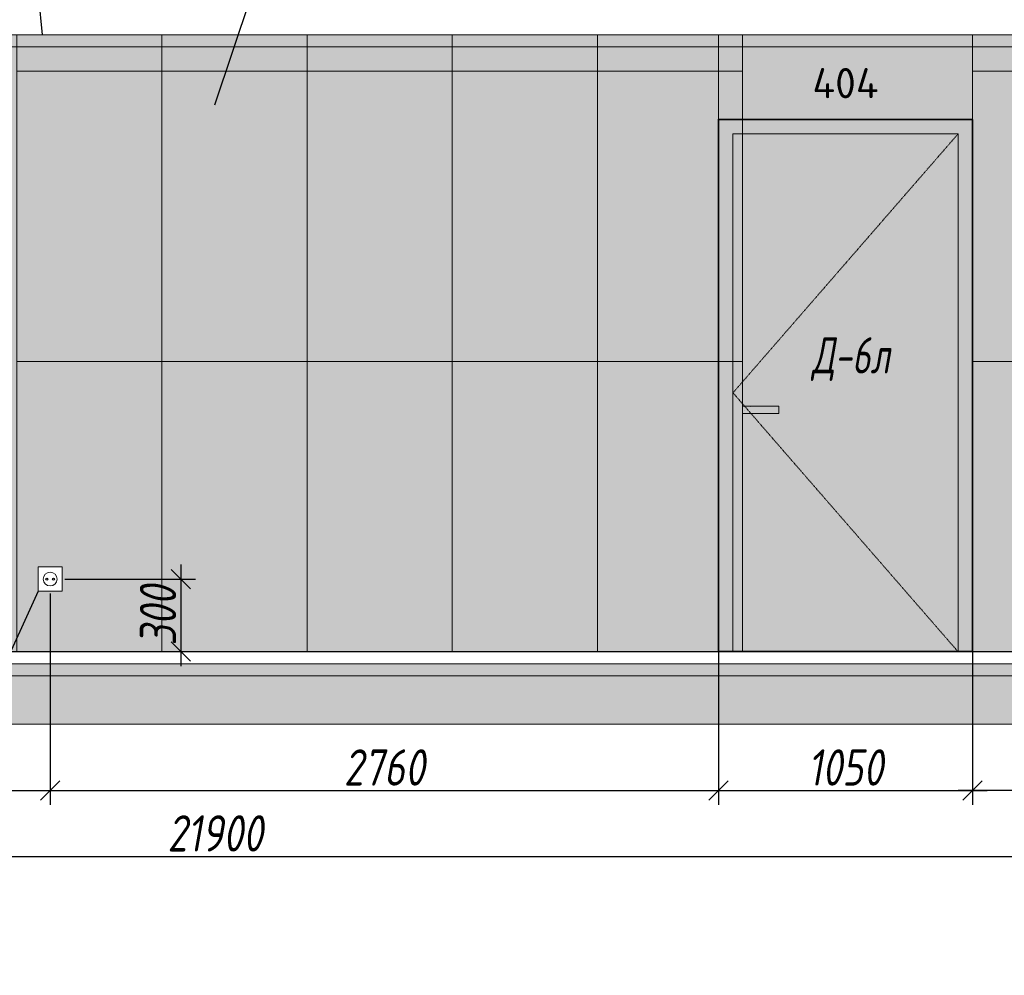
# Model space of a CAD drawing. Header units: millimetres. Extents: x -531352 to 178656, y -69521 to 326874.
# Tile 26 of 256: x -417614 to -413544, y 287929 to 291879. Entities that reach past the tile are written whole.
import ezdxf
from ezdxf import colors
from ezdxf.entities.mleader import LeaderData, LeaderLine
from ezdxf.math import Vec2, Vec3

# ---------------------------------------------------------------- set-up
doc = ezdxf.new("R2010")
doc.units = ezdxf.units.MM
doc.linetypes.add('( Hidden )', pattern=[0.375, 0.25, -0.125])
doc.linetypes.add('DASHDOT', pattern=[25.4, 12.7, -6.35, 0, -6.35])
doc.layers.get('Defpoints').update_dxf_attribs({"color": 31})
for name, color, linetype, lineweight in [('A-DETL-GENF', 7, 'Continuous', 5), ('dim_razv', 93, 'DASHDOT', 9), ('meb', 26, 'Continuous', 15), ('Двери', 7, 'Continuous', 5), ('Отделка стен', 253, 'Continuous', 0)]:
    doc.layers.add(name, color=color, linetype=linetype, lineweight=lineweight)
doc.styles.add('fl_iso paper', font='isocpeur.ttf', dxfattribs={"width": 0.8, "oblique": 10})
doc.styles.add('GODT type AU', font='isocpeur.ttf')
doc.styles.add('In tre', font='isocpeur.ttf', dxfattribs={"width": 0.8, "oblique": 10})
doc.dimstyles.new('In tre 1_50', dxfattribs={"dimtxt": 150, "dimasz": 80, "dimexe": 60, "dimexo": 10, "dimgap": 20, "dimtad": 1, "dimdec": 0, "dimrnd": 5, "dimzin": 0, "dimdsep": 46, "dimtxsty": 'fl_iso paper', "dimblk": 'OBLIQUE', "dimcen": 0, "dimdle": 60, "dimadec": 0, "dimazin": 0, "dimtfac": 1, "dimtdec": 0, "dimtofl": 0, "dimtmove": 1, "dimatfit": 1, "dimfxl": 40, "dimtolj": 1, "dimtzin": 0, "dimarcsym": 1})

# ---------------------------------------------------------------- blocks, each defined once
blk = doc.blocks.new('*U12484')
at = {"layer": 'A-DETL-GENF'}
h = blk.add_hatch(dxfattribs=at)
h.set_pattern_fill('ANSI35', color=256, scale=10, style=0)
h.set_pattern_definition([(45, (56440.58, 5e-10), (-44.90128, 44.90128), []), (45, (56485.48, 5e-10), (-44.90128, 44.90128), [79.375, -15.875, 0, -15.875])])
h.paths.add_polyline_path([(0, -100), (56861, -100), (56861, -50), (0, -50)])
h = blk.add_hatch(dxfattribs=at)
h.set_pattern_fill('ANSI35', color=256, scale=20, style=0)
h.set_pattern_definition([(45, (56440.58, 5e-10), (-89.80256, 89.80256), []), (45, (56530.38, 5e-10), (-89.80256, 89.80256), [158.75, -31.75, 0, -31.75])])
h.paths.add_polyline_path([(0, -300), (56861, -300), (56861, -100), (0, -100)])
at = {"lineweight": 13}
blk.add_lwpolyline([(0, -50), (56861, -50), (56861, 0), (0, 0)], close=True, dxfattribs=at)
at = {"lineweight": 30}
blk.add_lwpolyline([(0, 0), (56861, 0)], dxfattribs=at)
at = {"layer": 'A-DETL-GENF'}
for points in [[(0, -100), (56861, -100), (56861, -50), (0, -50)], [(0, -300), (56861, -300), (56861, -100), (0, -100)]]:
    blk.add_lwpolyline(points, close=True, dxfattribs=at)
blk = doc.blocks.new('*U12492')
at = {"layer": 'dim_razv', "true_color": 0xffffff, "transparency": 33554559}
h = blk.add_hatch(color=7, dxfattribs=at)
h.dxf.hatch_style = 1
h.paths.add_polyline_path([(0, 0), (55999.9, 0), (55999.9, 50), (0, 50)])
at = {"lineweight": 20, "transparency": 33554559}
blk.add_lwpolyline([(0, 0), (55999.9, 0), (55999.9, 50), (0, 50)], close=True, dxfattribs=at)
blk = doc.blocks.new('_Oblique')
at = {"color": 0, "linetype": 'ByBlock', "lineweight": -2}
blk.add_line((-0.5, -0.5), (0.5, 0.5), dxfattribs=at)
blk = doc.blocks.new('*D12308')
at = {"layer": 'Defpoints', "color": 0, "linetype": 'ByBlock', "transparency": 16777216}
for p in [(-417437.5, 289567), (-417437.5, 289267), (-416947, 289267)]:
    blk.add_point(p, dxfattribs=at)
at = {"layer": 'dim_razv', "color": 0, "linetype": 'ByBlock', "lineweight": -2, "transparency": 16777216}
for p, q in [((-416947, 289627), (-416947, 289207)), ((-417427.5, 289567), (-416887, 289567)), ((-417427.5, 289267), (-416887, 289267))]:
    blk.add_line(p, q, dxfattribs=at)
at = {"layer": 'dim_razv', "color": 0, "linetype": 'ByBlock', "lineweight": -2, "transparency": 16777216, "xscale": 80, "yscale": 80, "zscale": 80}
for p, rotation in [((-416947, 289567), 90), ((-416947, 289267), 270)]:
    blk.add_blockref('_Oblique', p, dxfattribs=dict(at, rotation=rotation))
at = {"layer": 'dim_razv', "color": 0, "linetype": 'ByBlock', "transparency": 16777216, "insert": (-417042, 289417), "char_height": 150, "attachment_point": 5, "rotation": 90, "style": 'fl_iso paper'}
blk.add_mtext('\\A1;300', dxfattribs=at)
blk = doc.blocks.new('розетка разв')
at = {"lineweight": 13}
blk.add_lwpolyline([(-50, 0), (-50, 100), (50, 100), (50, 0)], close=True, dxfattribs=at)
blk.add_circle((0, 50), 28.4, dxfattribs=at)
for centre in [(-13.5, 50), (13.5, 50)]:
    blk.add_circle(centre, 3.95)
blk = doc.blocks.new('*D12430')
at = {"layer": 'Defpoints', "color": 0, "linetype": 'ByBlock', "transparency": 16777216}
for p in [(-427755.6, 289291.9), (-405855.7, 288967), (-405855.7, 288420.8)]:
    blk.add_point(p, dxfattribs=at)
at = {"layer": 'dim_razv', "color": 0, "linetype": 'ByBlock', "lineweight": -2, "transparency": 16777216}
for p, q in [((-427755.6, 289281.9), (-427755.6, 288360.8)), ((-405855.7, 288957), (-405855.7, 288360.8)), ((-427815.6, 288420.8), (-405795.7, 288420.8))]:
    blk.add_line(p, q, dxfattribs=at)
at = {"layer": 'dim_razv', "color": 0, "linetype": 'ByBlock', "lineweight": -2, "transparency": 16777216, "xscale": 80, "yscale": 80, "zscale": 80, "rotation": 180}
blk.add_blockref('_Oblique', (-427755.6, 288420.8), dxfattribs=at)
at = {"layer": 'dim_razv', "color": 0, "linetype": 'ByBlock', "lineweight": -2, "transparency": 16777216, "xscale": 80, "yscale": 80, "zscale": 80}
blk.add_blockref('_Oblique', (-405855.7, 288420.8), dxfattribs=at)
at = {"layer": 'dim_razv', "color": 0, "linetype": 'ByBlock', "transparency": 16777216, "insert": (-416805.6, 288515.8), "char_height": 150, "attachment_point": 5, "style": 'fl_iso paper'}
blk.add_mtext('\\A1;21900', dxfattribs=at)
blk = doc.blocks.new('*D12431')
at = {"layer": 'Defpoints', "color": 0, "linetype": 'ByBlock', "transparency": 16777216}
for p in [(-417487.5, 289517), (-419425.7, 289321.8), (-417487.5, 288693.3)]:
    blk.add_point(p, dxfattribs=at)
at = {"layer": 'dim_razv', "color": 0, "linetype": 'ByBlock', "lineweight": -2, "transparency": 16777216}
for p, q in [((-417487.5, 289507), (-417487.5, 288633.3)), ((-419425.7, 289311.8), (-419425.7, 288633.3)), ((-419485.7, 288693.3), (-417427.5, 288693.3))]:
    blk.add_line(p, q, dxfattribs=at)
at = {"layer": 'dim_razv', "color": 0, "linetype": 'ByBlock', "lineweight": -2, "transparency": 16777216, "xscale": 80, "yscale": 80, "zscale": 80, "rotation": 180}
blk.add_blockref('_Oblique', (-419425.7, 288693.3), dxfattribs=at)
at = {"layer": 'dim_razv', "color": 0, "linetype": 'ByBlock', "lineweight": -2, "transparency": 16777216, "xscale": 80, "yscale": 80, "zscale": 80}
blk.add_blockref('_Oblique', (-417487.5, 288693.3), dxfattribs=at)
at = {"layer": 'dim_razv', "color": 0, "linetype": 'ByBlock', "transparency": 16777216, "insert": (-418456.6, 288788.3), "char_height": 150, "attachment_point": 5, "style": 'fl_iso paper'}
blk.add_mtext('\\A1;1940', dxfattribs=at)
blk = doc.blocks.new('*D12298')
at = {"layer": 'Defpoints', "color": 0, "linetype": 'ByBlock', "transparency": 16777216}
for p in [(-414725.7, 289450.9), (-413675.7, 289450.9), (-413675.7, 288693.3)]:
    blk.add_point(p, dxfattribs=at)
at = {"layer": 'dim_razv', "color": 0, "linetype": 'ByBlock', "lineweight": -2, "transparency": 16777216}
for p, q in [((-414725.7, 289440.9), (-414725.7, 288633.3)), ((-413675.7, 289440.9), (-413675.7, 288633.3)), ((-414785.7, 288693.3), (-413615.7, 288693.3))]:
    blk.add_line(p, q, dxfattribs=at)
at = {"layer": 'dim_razv', "color": 0, "linetype": 'ByBlock', "lineweight": -2, "transparency": 16777216, "xscale": 80, "yscale": 80, "zscale": 80, "rotation": 180}
blk.add_blockref('_Oblique', (-414725.7, 288693.3), dxfattribs=at)
at = {"layer": 'dim_razv', "color": 0, "linetype": 'ByBlock', "lineweight": -2, "transparency": 16777216, "xscale": 80, "yscale": 80, "zscale": 80}
blk.add_blockref('_Oblique', (-413675.7, 288693.3), dxfattribs=at)
at = {"layer": 'dim_razv', "color": 0, "linetype": 'ByBlock', "transparency": 16777216, "insert": (-414200.7, 288788.3), "char_height": 150, "attachment_point": 5, "style": 'fl_iso paper'}
blk.add_mtext('\\A1;1050', dxfattribs=at)
blk = doc.blocks.new('*D12423')
at = {"layer": 'Defpoints', "color": 0, "linetype": 'ByBlock', "transparency": 16777216}
for p in [(-413675.7, 289517), (-412525.7, 289394.5), (-413675.7, 288693.3)]:
    blk.add_point(p, dxfattribs=at)
at = {"layer": 'dim_razv', "color": 0, "linetype": 'ByBlock', "lineweight": -2, "transparency": 16777216}
for p, q in [((-413675.7, 289507), (-413675.7, 288633.3)), ((-412525.7, 289384.5), (-412525.7, 288633.3)), ((-412465.7, 288693.3), (-413735.7, 288693.3))]:
    blk.add_line(p, q, dxfattribs=at)
at = {"layer": 'dim_razv', "color": 0, "linetype": 'ByBlock', "lineweight": -2, "transparency": 16777216, "xscale": 80, "yscale": 80, "zscale": 80, "rotation": 180}
blk.add_blockref('_Oblique', (-413675.7, 288693.3), dxfattribs=at)
at = {"layer": 'dim_razv', "color": 0, "linetype": 'ByBlock', "lineweight": -2, "transparency": 16777216, "xscale": 80, "yscale": 80, "zscale": 80}
blk.add_blockref('_Oblique', (-412525.7, 288693.3), dxfattribs=at)
at = {"layer": 'dim_razv', "color": 0, "linetype": 'ByBlock', "transparency": 16777216, "insert": (-413100.7, 288788.3), "char_height": 150, "attachment_point": 5, "style": 'fl_iso paper'}
blk.add_mtext('\\A1;1150', dxfattribs=at)
blk = doc.blocks.new('*D12494')
at = {"layer": 'Defpoints', "color": 0, "linetype": 'ByBlock', "transparency": 16777216}
for p in [(-414725.7, 289517), (-417487.5, 289321.8), (-414725.7, 288693.3)]:
    blk.add_point(p, dxfattribs=at)
at = {"layer": 'dim_razv', "color": 0, "linetype": 'ByBlock', "lineweight": -2, "transparency": 16777216}
for p, q in [((-414725.7, 289507), (-414725.7, 288633.3)), ((-417487.5, 289311.8), (-417487.5, 288633.3)), ((-417547.5, 288693.3), (-414665.7, 288693.3))]:
    blk.add_line(p, q, dxfattribs=at)
at = {"layer": 'dim_razv', "color": 0, "linetype": 'ByBlock', "lineweight": -2, "transparency": 16777216, "xscale": 80, "yscale": 80, "zscale": 80, "rotation": 180}
blk.add_blockref('_Oblique', (-417487.5, 288693.3), dxfattribs=at)
at = {"layer": 'dim_razv', "color": 0, "linetype": 'ByBlock', "lineweight": -2, "transparency": 16777216, "xscale": 80, "yscale": 80, "zscale": 80}
blk.add_blockref('_Oblique', (-414725.7, 288693.3), dxfattribs=at)
at = {"layer": 'dim_razv', "color": 0, "linetype": 'ByBlock', "transparency": 16777216, "insert": (-416106.6, 288788.3), "char_height": 150, "attachment_point": 5, "style": 'fl_iso paper'}
blk.add_mtext('\\A1;2760', dxfattribs=at)

msp = doc.modelspace()

# ---------------------------------------------------------------- hatches: boundary and pattern name
at = {"layer": 'dim_razv', "true_color": 0xeceae4, "transparency": 33554687}
h = msp.add_hatch(dxfattribs=at)
h.set_pattern_fill('AR-SAND', color=254, scale=3, angle=315)
h.set_pattern_definition([(352.5, (122232.77, 333867.67), (100.426047, 107.214405), [0, -115.824, 0, -129.54, 0, -123.825]), (322.5, (122232.77, 333867.67), (247.419855, 56.70328), [0, -62.484, 0, -104.394, 0, -40.005]), (282.5, (122166.5, 333933.95), (168.099694, -167.489948), [0, -38.1, 0, -137.16, 0, -179.07]), (272.5, (122166.5, 333933.95), (209.265234, -114.68433), [0, -19.05, 0, -89.916, 0, -102.87])])
h.paths.add_polyline_path([(-452875.6, 289267), (-396855.5, 289267), (-396855.5, 291817), (-452875.6, 291817)])
h.paths.add_polyline_path([(-450945.6, 291467), (-449495.6, 291467), (-449495.6, 289267), (-450945.6, 289267)])
h.paths.add_polyline_path([(-447545.6, 291467), (-448245.6, 291467), (-448245.6, 289417), (-447545.6, 289417)], flags=16)
h.paths.add_polyline_path([(-447445.6, 291467), (-446445.6, 291467), (-446445.6, 289417), (-447445.6, 289417)], flags=16)
h.paths.add_polyline_path([(-446245.6, 291467), (-445095.6, 291467), (-445095.6, 289417), (-446245.6, 289417)], flags=16)
h.paths.add_polyline_path([(-444510.7, 291767), (-442810.7, 291767), (-442810.7, 289267), (-444510.7, 289267)], flags=16)
h.paths.add_polyline_path([(-442225.6, 289267), (-442225.6, 291447), (-440265.6, 291447), (-440265.6, 289267)], flags=17)
h.paths.add_polyline_path([(-439495.6, 291467), (-439845.6, 291467), (-439845.6, 289417), (-439495.6, 289417)], flags=16)
h.paths.add_polyline_path([(-439295.6, 291467), (-437695.6, 291467), (-437695.6, 289417), (-439295.6, 289417)], flags=16)
h.paths.add_polyline_path([(-437394, 291467), (-435944, 291467), (-435944, 289267), (-437394, 289267)])
h.paths.add_polyline_path([(-433695.6, 291467), (-431695.6, 291467), (-431695.6, 289417), (-433695.6, 289417)], flags=16)
h.paths.add_polyline_path([(-424620.7, 290670.9), (-423870.7, 290670.9), (-423870.7, 289320.9), (-424620.7, 289320.9)], flags=16)
h.paths.add_polyline_path([(-409850.7, 290670.9), (-409100.7, 290670.9), (-409100.7, 289320.9), (-409850.7, 289320.9)], flags=16)
h.paths.add_polyline_path([(-417537.5, 289517), (-417537.5, 289617), (-417437.5, 289617), (-417437.5, 289517)], flags=16)
edge = h.paths.add_edge_path(flags=0)
edge.add_arc((-417487.5, 289567), 28.4, 0, 360)
edge = h.paths.add_edge_path(flags=0)
edge.add_arc((-417501, 289567), 3.95, 0, 360)
edge = h.paths.add_edge_path(flags=0)
edge.add_arc((-417473.9, 289567), 3.95, 0, 360)
at = {"layer": 'dim_razv', "true_color": 0xcccccc}
h = msp.add_hatch(dxfattribs=at)
h.set_pattern_fill('AR-SAND', color=254, scale=3, angle=315)
h.set_pattern_definition([(352.5, (-535352.77, 278128.38), (100.42605, 107.2144), [0, -115.824, 0, -129.54, 0, -123.825]), (322.5, (-535352.77, 278128.38), (247.41986, 56.70328), [0, -62.484, 0, -104.394, 0, -40.005]), (282.5, (-535419.05, 278194.65), (168.0997, -167.48995), [0, -38.1, 0, -137.16, 0, -179.07]), (272.5, (-535419.05, 278194.65), (209.26523, -114.68433), [0, -19.05, 0, -89.916, 0, -102.87])])
h.paths.add_polyline_path([(-414475.7, 290282), (-414625.7, 290282), (-414625.7, 290252), (-414475.7, 290252)])
at = {"layer": 'meb', "lineweight": 9, "true_color": 0x000000, "transparency": 33554687}
h = msp.add_hatch(dxfattribs=at)
h.set_pattern_fill('WOOD6', color=18, scale=500, angle=70, pattern_type=2)
h.set_pattern_definition([(65.6014, (-568253.816, 294437.755), (171.008879, 469.846507), [32.596, -6486.6055]), (74.3987, (-568216.23, 294424.075), (1582.275289, 5809.165425), [32.596, -6486.6065]), (66.9874, (-568428.09, 294485.224), (171.0084906, 469.846981), [47.5655, -9465.5815]), (73.0127, (-568456.282, 294495.484), (2608.34782, 8628.2388574), [47.5655, -9465.5825]), (65.4262, (-568308.712, 294425.81), (2692.964117, 5936.9969055), [62.6995, -12477.2345]), (74.5739, (-568181.853, 294379.638), (1582.2764426, 5809.1649888), [62.6995, -12477.2365]), (68.1525, (-568396.065, 294441.642), (171.0092826, 469.8465317), [77.5405, -15430.521]), (71.8476, (-568508.823, 294482.685), (4660.4585783, 14266.3986336), [77.5405, -15430.522]), (63.4182, (-568356.551, 294440.562), (2008.926161, 4057.6106541), [65.4315, -13020.817]), (74.5739, (-568130.17, 294360.827), (1582.2764426, 5809.1649888), [62.6995, -12477.2365]), (71.8476, (-568548.76, 294497.22), (4660.4585783, 14266.3986336), [77.5405, -15430.522]), (70, (-568243.46, 294064.2), (-469.8463, 171.01), [70, -430]), (70, (-568295.14, 294083), (-469.8463, 171.01), [70, -430]), (70, (-568412.6, 294125.75), (-469.8463, 171.01), [70, -430]), (69.209, (-568486.3715, 294152.597), (12954.03862925, 34127.60422081), [72.507, -72434.4025]), (69.5225, (-568523.802, 294166.2205), (171.01042241, 469.84603378), [100.0035, -59902.08]), (82.609, (-568564.717, 294181.1124), (4409.75308902, 34044.93653618), [48.674, -38890.441]), (61.4686, (-568548.86, 294175.34), (1666.9538994, 3117.900554), [50.5595, -10061.3315]), (70.4775, (-568588.014, 294189.5917), (19880.30710864, 56082.73736222), [100.0035, -59902.08]), (70.7899, (-568625.4456, 294203.216), (11839.88184324, 34001.03541368), [72.507, -36430.962]), (70.7899, (-568665.3825, 294217.7516), (11839.88184324, 34001.03541368), [72.507, -36430.962]), (76.0724, (-568388.663, 294191.527), (3378.7563056, 13668.722228), [118.163, -23514.439]), (63.9277, (-568271.202, 294148.774), (4188.85944166, 8585.06869065), [118.163, -23514.4345]), (76.0724, (-568460.634, 294220.382), (3378.7563056, 13668.722228), [118.163, -23514.439]), (63.9277, (-568601.588, 294271.675), (4188.85944166, 8585.06869065), [118.163, -23514.4345]), (85.9453, (-568309.41, 294226.53), (43.186263, 1580.547963), [36.4005, -3603.6525]), (80.954, (-568344.451, 294188.737), (385.2068691, 2520.240605), [78.9385, -15708.7115]), (59.0461, (-568306.863, 294175.056), (6795.4575344, 11360.9666392), [78.9385, -15708.706]), (80.954, (-568488.817, 294259.905), (385.2068691, 2520.240605), [78.9385, -15708.7115]), (59.0461, (-568554.595, 294283.846), (6795.4575344, 11360.9666392), [78.9385, -15708.706]), (74.7636, (-568434.37, 294197.52), (1411.268487, 5339.318), [120.416, -5900.381]), (63.9277, (-568219.519, 294129.963), (4188.85944166, 8585.06869065), [118.163, -23514.4345]), (63.9277, (-568641.525, 294286.211), (4188.85944166, 8585.06869065), [118.163, -23514.4345]), (46.8016, (-568537.51, 294272.31), (1794.733447, 2007.214747), [38.079, -3769.802]), (63.9911, (-568558.456, 294229.382), (2179.9383233, 4527.455938), [47.7625, -9504.722]), (73.3664, (-568368.107, 294109.552), (2266.322845, 7688.5481597), [82.6425, -8432.05]), (66.6337, (-568339.64, 294099.19), (171.00869, 469.8466143), [82.6425, -8432.049]), (71.5911, (-568453.325, 294140.569), (5515.5177835, 16615.6266733), [60.023, -17946.92]), (70, (-568360.2, 294306.2), (-469.8463, 171.01), [62.5, -437.5]), (70, (-568219.27, 294254.9), (-469.8463, 171.01), [62.5, -437.5]), (51.5652, (-568276.91, 294345.06), (171.00867, 469.84671), [31.623, -1549.5145]), (63.2903, (-568296.145, 294306.838), (2008.926495, 4057.6104033), [42.793, -8515.826]), (76.3401, (-568306.84, 294262.84), (898.24016, 3929.77849), [45.277, -4482.415]), (80.6196, (-568262.4, 294297.216), (385.2061187, 2520.240567), [40.697, -8098.712]), (92.6198, (-568255.768, 294337.37), (-212.463999, 3801.952825), [32.5, -6467.497]), (70, (-568332.04, 294266.7), (-469.8463, 171.01), [95, -405]), (70, (-568266.26, 294242.75), (-469.8463, 171.01), [95, -405]), (73.3664, (-568476.405, 294337.86), (2266.322845, 7688.5481597), [85.147, -8429.5455]), (66.6337, (-568513.993, 294351.542), (171.00869, 469.8466143), [85.147, -8429.545]), (70, (-568167.6, 294236.1), (-469.8463, 171.01), [62.5, -437.5]), (51.5652, (-568309.41, 294226.53), (171.00867, 469.84671), [55.34, -1525.7975]), (65.2365, (-568275.01, 294269.88), (171.009178, 469.846743), [30.104, -5990.692]), (77.4314, (-568524.711, 294219.76), (1625.459454, 7389.714305), [57.987, -11539.4265]), (88.4349, (-568512.1, 294276.36), (-127.82536, 1110.70212), [23.717, -1557.4215]), (63.66, (-568338.846, 294364.946), (171.008346, 469.847107), [67.9155, -4459.7755]), (76.3401, (-568197.89, 294313.643), (898.24016, 3929.77849), [67.9155, -4459.7765]), (71.273, (-568432.193, 294335.071), (7054.6075495, 20844.2438088), [112.528, -22393.0265]), (68.7271, (-568549.662, 294377.822), (171.0088508, 469.8466633), [112.528, -22393.0255]), (61.0275, (-568299.548, 294355.964), (3162.809465, 5765.986942), [48.0885, -9569.6]), (70, (-568402.7, 294313.7), (-469.8463, 171.01), [135, -365]), (76.3401, (-568146.21, 294294.83), (898.24016, 3929.77849), [67.9155, -4459.7765]), (68.7271, (-568589.599, 294392.358), (171.0088508, 469.8466633), [112.528, -22393.0255]), (60.5378, (-568276.254, 294398.034), (171.009083, 469.84671), [45.6205, -2995.7595]), (70, (-568452.03, 294419.45), (-469.8463, 171.01), [70, -430]), (70, (-568480.2, 294429.7), (-469.8463, 171.01), [70, -430]), (79.211, (-568233.77, 294332.023), (556.2152697, 2990.0877084), [93.7085, -18647.955]), (76.4916, (-568507.888, 294631.3366), (14455.54399161, 60185.545455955), [57.862, -83980.958]), (76.4916, (-568467.951, 294616.8007), (14455.54399161, 60185.545455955), [57.862, -83980.958]), (80.0418, (-568431.0532, 294579.4174), (8425.60322164, 48013.86418706), [81.2445, -57297.7555]), (62.093, (-568409.496, 294529.004), (6838.6377563, 12941.5171704), [121.152, -18051.623]), (63.5515, (-568341.1347, 294570.6337), (13892.44688303, 27933.073674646), [57.866, -89005.62]), (67.1373, (-568311.242, 294535.81), (171.0122466, 469.845349), [50.0625, -9962.4325]), (71.7899, (-568266.607, 294519.564), (4831.4685046, 14736.2447852), [80.039, -15927.7715]), (70, (-568210.64, 294541.76), (-469.8463, 171.01), [40, -460]), (70, (-568182.45, 294531.5), (-469.8463, 171.01), [40, -460]), (68.2101, (-568153.844, 294478.521), (171.0098556, 469.8463527), [80.039, -15927.7715]), (68.2101, (-568102.161, 294459.71), (171.0098556, 469.8463527), [80.039, -15927.7715]), (66.4238, (-568282.637, 294482.83), (171.009185, 469.8468474), [40.078, -7975.5305]), (73.5763, (-568165.175, 294440.08), (2095.3090965, 7218.702968), [40.078, -7975.5315]), (66.4238, (-568367.21, 294513.613), (171.009185, 469.8468474), [40.078, -7975.5305]), (73.5763, (-568484.67, 294556.362), (2095.3090965, 7218.702968), [40.078, -7975.5315]), (66.4238, (-568240.35, 294467.44), (171.009185, 469.8468474), [40.078, -7975.5305]), (73.5763, (-568207.462, 294455.47), (2095.3090965, 7218.702968), [40.078, -7975.5315]), (66.4238, (-568327.272, 294499.077), (171.009185, 469.8468474), [40.078, -7975.5305]), (73.5763, (-568113.492, 294421.268), (2095.3090965, 7218.702968), [40.078, -7975.5315]), (73.5763, (-568524.607, 294570.898), (2095.3090965, 7218.702968), [40.078, -7975.5315]), (73.5763, (-568442.385, 294540.975), (2095.3090965, 7218.702968), [40.078, -7975.5315]), (63.66, (-568351.18, 294550.346), (171.008346, 469.847107), [22.6385, -4505.0525]), (76.3401, (-568473.34, 294594.81), (898.24016, 3929.77849), [22.6385, -4505.0535]), (76.3401, (-568513.28, 294609.344), (898.24016, 3929.77849), [22.6385, -4505.0535]), (70.2731, (-568224.3, 294504.17), (-469.8466, 171.0099), [40.0005, -460.005]), (70, (-568196.13, 294493.9), (-469.8463, 171.01), [40, -460]), (51.5652, (-568392.6, 294626.61), (171.00867, 469.84671), [23.717, -1557.4205]), (92.6198, (-568392.593, 294626.61), (-212.463999, 3801.952825), [24.375, -6475.622]), (71.5911, (-568291.792, 294581.939), (5515.5177835, 16615.6266733), [30.012, -17976.931])])
h.paths.add_polyline_path([(-414725.7, 291467), (-413675.7, 291467), (-413675.7, 291817), (-414725.7, 291817)])
h.paths.add_polyline_path([(-413675.7, 291467), (-414725.7, 291467), (-414725.7, 289267), (-413675.7, 289267)])

# ---------------------------------------------------------------- linework, layer by layer
at = {"lineweight": 13}
for points in [[(-414725.7, 291467), (-413675.7, 291467), (-413675.7, 291817), (-414725.7, 291817)], [(-413735.7, 291407), (-414665.7, 291407), (-414665.7, 289267), (-413735.7, 289267)], [(-414475.7, 290282), (-414625.7, 290282), (-414625.7, 290252), (-414475.7, 290252)]]:
    msp.add_lwpolyline(points, close=True, dxfattribs=at)
at = {"lineweight": 35}
msp.add_lwpolyline([(-413675.7, 291467), (-414725.7, 291467), (-414725.7, 289267), (-413675.7, 289267)], close=True, dxfattribs=at)
at = {"linetype": '( Hidden )', "lineweight": 13, "ltscale": 10}
msp.add_lwpolyline([(-413735.7, 291407), (-414665.7, 290337), (-413735.7, 289267)], dxfattribs=at)
at = {"layer": 'Отделка стен', "transparency": 33554687}
for points in [[(-417625.7, 291817), (-417625.7, 291667), (-417025.7, 291667), (-417025.7, 291817)], [(-417025.7, 291817), (-417025.7, 291667), (-416425.7, 291667), (-416425.7, 291817)], [(-416425.7, 291817), (-416425.7, 291667), (-415825.7, 291667), (-415825.7, 291817)], [(-415825.7, 291817), (-415825.7, 291667), (-415225.7, 291667), (-415225.7, 291817)], [(-415225.7, 291817), (-415225.7, 291667), (-414625.7, 291667), (-414625.7, 291817)], [(-413675.7, 291817), (-413675.7, 291667), (-413075.7, 291667), (-413075.7, 291817)], [(-417625.7, 291667), (-417625.7, 290467), (-417025.7, 290467), (-417025.7, 291667)], [(-417025.7, 291667), (-417025.7, 290467), (-416425.7, 290467), (-416425.7, 291667)], [(-416425.7, 291667), (-416425.7, 290467), (-415825.7, 290467), (-415825.7, 291667)], [(-415825.7, 291667), (-415825.7, 290467), (-415225.7, 290467), (-415225.7, 291667)], [(-415225.7, 291667), (-415225.7, 290467), (-414625.7, 290467), (-414625.7, 291667)], [(-413675.7, 291667), (-413675.7, 290467), (-413075.7, 290467), (-413075.7, 291667)], [(-417625.7, 290467), (-417625.7, 289267), (-417025.7, 289267), (-417025.7, 290467)], [(-417025.7, 290467), (-417025.7, 289267), (-416425.7, 289267), (-416425.7, 290467)], [(-416425.7, 290467), (-416425.7, 289267), (-415825.7, 289267), (-415825.7, 290467)], [(-415825.7, 290467), (-415825.7, 289267), (-415225.7, 289267), (-415225.7, 290467)], [(-415225.7, 290467), (-415225.7, 289267), (-414625.7, 289267), (-414625.7, 290467)], [(-413675.7, 290467), (-413675.7, 289267), (-413075.7, 289267), (-413075.7, 290467)]]:
    msp.add_lwpolyline(points, close=True, dxfattribs=at)

# ---------------------------------------------------------------- block references
for name, p in [('*U12492', (-452875.6, 291767)), ('розетка разв', (-417487.5, 289517)), ('*U12484', (-453296.1, 289267))]:
    msp.add_blockref(name, p)

# ---------------------------------------------------------------- texts
at = {"layer": 'dim_razv', "color": 254, "true_color": 0xcccccc, "insert": (-414200.7, 291617), "char_height": 125, "attachment_point": 5, "style": 'GODT type AU'}
msp.add_mtext_dynamic_manual_height_columns('404', width=166.384, gutter_width=12.5, heights=[0], dxfattribs=at)
at = {"layer": 'Двери', "lineweight": 0, "insert": (-414178.8, 290476.4), "char_height": 150, "attachment_point": 5, "style": 'fl_iso paper'}
msp.add_mtext_dynamic_manual_height_columns('{\\W0.7;Д-6л}', width=190.261, gutter_width=1350, heights=[0], dxfattribs=at)

# ---------------------------------------------------------------- dimensions: what is measured, and where the dimension line sits
at = {"layer": 'dim_razv', "color": 18, "linetype": 'ByBlock', "true_color": 0x000000}
dim = msp.add_linear_dim(base=(-416947, 289267), p1=(-417437.5, 289567), p2=(-417437.5, 289267), angle=90, dimstyle='In tre 1_50', dxfattribs=at)
dim.commit()
dim.dimension.update_dxf_attribs({"geometry": '*D12308', "text_midpoint": (-417042, 289417)})
for base, p1, p2, picture, middle in [((-417487.5, 288693.3), (-419425.7, 289321.8), (-417487.5, 289517), '*D12431', (-418456.6, 288788.3)), ((-414725.7, 288693.3), (-417487.5, 289321.8), (-414725.7, 289517), '*D12494', (-416106.6, 288788.3)), ((-413675.7, 288693.3), (-412525.7, 289394.5), (-413675.7, 289517), '*D12423', (-413100.7, 288788.3)), ((-413675.7, 288693.3), (-414725.7, 289450.9), (-413675.7, 289450.9), '*D12298', (-414200.7, 288788.3)), ((-405855.7, 288420.8), (-427755.6, 289291.9), (-405855.7, 288967), '*D12430', (-416805.6, 288515.8))]:
    dim = msp.add_linear_dim(base=base, p1=p1, p2=p2, dimstyle='In tre 1_50', dxfattribs=at)
    dim.commit()
    dim.dimension.update_dxf_attribs({"geometry": picture, "text_midpoint": middle})

# ---------------------------------------------------------------- leaders
at = {"layer": 'dim_razv', "color": 0, "linetype": 'ByBlock'}
ml = msp.add_multileader_mtext('Standard', dxfattribs=at)
ml.set_content('Цифры номера квартиры (аппартаментов), цвет металлический светлый, \\Pвысота номера - 130*мм', style='In tre')
ml.set_leader_properties()
ml.build(insert=Vec2(0, 0))
ml.multileader.update_dxf_attribs({"text_left_attachment_type": 6, "text_right_attachment_type": 6, "dogleg_length": 1, "arrow_head_size": 0, "scale": 50})
ctx = ml.context
ctx.base_point, ctx.scale, ctx.char_height, ctx.arrow_head_size, ctx.landing_gap_size, ctx.plane_origin = Vec3(-433720.8, 293947.7), 50, 150, 0, 4.5, Vec3(-425220.7, 291840.7)
ctx.left_attachment, ctx.right_attachment = 6, 6
notes = []
notes.append((ctx, [(0, (1, 1, 0), (-430299.4, 293947.7), (-1, 0), 50, [(1, [(-430004.1, 291672.3)], 0, [])])]))
ctx.mtext.insert, ctx.mtext.width, ctx.mtext.defined_height, ctx.mtext.flow_direction = Vec3(-433716.3, 294142.7), 3469.079, 696.6, 5
ml = msp.add_multileader_mtext('Standard', dxfattribs=at)
ml.set_content('Отделка дверного полотна и стены над дверным проемом в один цвет,\\Pотделка над дверью - дверным добором', style='In tre')
ml.set_leader_properties()
ml.build(insert=Vec2(0, 0))
ml.multileader.update_dxf_attribs({"text_left_attachment_type": 6, "text_right_attachment_type": 6, "dogleg_length": 1, "arrow_head_size": 0, "scale": 50})
ctx = ml.context
ctx.base_point, ctx.scale, ctx.char_height, ctx.arrow_head_size, ctx.landing_gap_size, ctx.plane_origin = Vec3(-429133.3, 293947.7), 50, 150, 0, 4.5, Vec3(-424866.5, 291606.5)
ctx.left_attachment, ctx.right_attachment = 6, 6
notes.append((ctx, [(1, (1, 1, 0), (-429183.3, 293947.7), (1, 0), 50, [(1, [(-429678.9, 291640.8)], 0, [])])]))
ctx.mtext.insert, ctx.mtext.width, ctx.mtext.defined_height, ctx.mtext.flow_direction = Vec3(-429128.8, 294142.7), 3361.191, 696.6, 5
ml = msp.add_multileader_mtext('Standard', dxfattribs=at)
ml.set_content('Потолок подвесной, реечный\\Pрейка 50х50 белого цвета, шаг рейки 120-125мм', style='In tre')
ml.set_leader_properties()
ml.build(insert=Vec2(0, 0))
ml.multileader.update_dxf_attribs({"text_left_attachment_type": 6, "text_right_attachment_type": 6, "dogleg_length": 1, "arrow_head_size": 0, "scale": 50})
ctx = ml.context
ctx.base_point, ctx.scale, ctx.char_height, ctx.arrow_head_size, ctx.landing_gap_size, ctx.plane_origin = Vec3(-360037, 293801.8), 50, 150, 0, 4.5, Vec3(-367470.9, 292007.3)
ctx.left_attachment, ctx.right_attachment, ctx.text_align_type = 6, 6, 2
notes.append((ctx, [(0, (1, 1, 0), (-360087, 293801.8), (1, 0), 50, [(0, [(-361358.5, 291567), (-360006.5, 291817)], 0, [])])]))
ctx.mtext.insert, ctx.mtext.width, ctx.mtext.defined_height, ctx.mtext.alignment, ctx.mtext.flow_direction = Vec3(-357839.6, 293996.8), 2509.515, 696.6, 3, 5
ml = msp.add_multileader_mtext('Standard', dxfattribs=at)
ml.set_content('Потолок подвесной, реечный\\Pрейка 50х50 белого цвета, шаг рейки 120-125мм', style='In tre')
ml.set_leader_properties()
ml.build(insert=Vec2(0, 0))
ml.multileader.update_dxf_attribs({"text_left_attachment_type": 6, "text_right_attachment_type": 6, "dogleg_length": 1, "arrow_head_size": 0, "scale": 50})
ctx = ml.context
ctx.base_point, ctx.scale, ctx.char_height, ctx.arrow_head_size, ctx.landing_gap_size, ctx.plane_origin = Vec3(-452229.1, 293628.3), 50, 150, 0, 4.5, Vec3(-444982, 291833.8)
ctx.left_attachment, ctx.right_attachment = 6, 6
notes.append((ctx, [(0, (1, 1, 0), (-449977.2, 293628.3), (-1, 0), 50, [(1, [(-449794.4, 291810.1)], 0, [])])]))
ctx.mtext.insert, ctx.mtext.width, ctx.mtext.defined_height, ctx.mtext.flow_direction = Vec3(-452224.6, 293823.3), 2509.515, 696.6, 5
ml = msp.add_multileader_mtext('Standard', dxfattribs=at)
ml.set_content('Потолок подвесной, реечный\\Pрейка 50х50 белого цвета, шаг рейки 120-125мм', style='In tre')
ml.set_leader_properties()
ml.build(insert=Vec2(0, 0))
ml.multileader.update_dxf_attribs({"text_left_attachment_type": 6, "text_right_attachment_type": 6, "dogleg_length": 1, "arrow_head_size": 0, "scale": 50})
ctx = ml.context
ctx.base_point, ctx.scale, ctx.char_height, ctx.arrow_head_size, ctx.landing_gap_size, ctx.plane_origin = Vec3(-419953.7, 293635.2), 50, 150, 0, 4.5, Vec3(-411356.6, 291840.7)
ctx.left_attachment, ctx.right_attachment = 6, 6
notes.append((ctx, [(0, (1, 1, 0), (-417701.8, 293635.2), (-1, 0), 50, [(1, [(-417519, 291817)], 0, [])])]))
ctx.mtext.insert, ctx.mtext.width, ctx.mtext.defined_height, ctx.mtext.flow_direction = Vec3(-419949.2, 293830.2), 2509.515, 696.6, 5
ml = msp.add_multileader_mtext('Standard', dxfattribs=at)
ml.set_content('Плитка керамогранитная, настенная, размер плитки 600х1200мм, расположить вертикально', style='In tre')
ml.set_leader_properties()
ml.build(insert=Vec2(0, 0))
ml.multileader.update_dxf_attribs({"text_left_attachment_type": 6, "text_right_attachment_type": 6, "dogleg_length": 1, "arrow_head_size": 0, "scale": 50})
ctx = ml.context
ctx.base_point, ctx.scale, ctx.char_height, ctx.arrow_head_size, ctx.landing_gap_size, ctx.plane_origin = Vec3(-437145.8, 293221.5), 50, 150, 0, 4.5, Vec3(-436531.7, 293101)
ctx.left_attachment, ctx.right_attachment = 6, 6
notes.append((ctx, [(1, (1, 1, 0), (-437195.8, 293221.5), (1, 0), 50, [(1, [(-437763, 291527.7)], 0, [])])]))
ctx.mtext.insert, ctx.mtext.width, ctx.mtext.defined_height, ctx.mtext.flow_direction = Vec3(-437141.3, 293416.5), 3060.297, 696.6, 5
ml = msp.add_multileader_mtext('Standard', dxfattribs=at)
ml.set_content('Плитка керамогранитная, настенная, размер плитки 600х1200мм, расположить вертикально', style='In tre')
ml.set_leader_properties()
ml.build(insert=Vec2(0, 0))
ml.multileader.update_dxf_attribs({"text_left_attachment_type": 6, "text_right_attachment_type": 6, "dogleg_length": 1, "arrow_head_size": 0, "scale": 50})
ctx = ml.context
ctx.base_point, ctx.scale, ctx.char_height, ctx.arrow_head_size, ctx.landing_gap_size, ctx.plane_origin = Vec3(-416190.3, 293221.5), 50, 150, 0, 4.5, Vec3(-414226.2, 293101)
ctx.left_attachment, ctx.right_attachment = 6, 6
notes.append((ctx, [(1, (1, 1, 0), (-416240.3, 293221.5), (1, 0), 50, [(1, [(-416807.5, 291527.6)], 0, [])])]))
ctx.mtext.insert, ctx.mtext.width, ctx.mtext.defined_height, ctx.mtext.flow_direction = Vec3(-416185.8, 293416.5), 3060.297, 696.6, 5
ml = msp.add_multileader_mtext('Standard', dxfattribs=at)
ml.set_content('Шкаф пожарный встроенный', style='In tre')
ml.set_leader_properties()
ml.build(insert=Vec2(0, 0))
ml.multileader.update_dxf_attribs({"text_left_attachment_type": 6, "text_right_attachment_type": 6, "dogleg_length": 1, "arrow_head_size": 0, "scale": 50})
ctx = ml.context
ctx.base_point, ctx.scale, ctx.char_height, ctx.arrow_head_size, ctx.landing_gap_size, ctx.plane_origin = Vec3(-423373.9, 287931), 50, 150, 0, 4.5, Vec3(-416448.6, 286264)
ctx.left_attachment, ctx.right_attachment = 6, 6
notes.append((ctx, [(1, (1, 1, 0), (-423423.9, 287931), (1, 0), 50, [(1, [(-424007.5, 289599.8)], 0, [])])]))
ctx.mtext.insert, ctx.mtext.width, ctx.mtext.defined_height, ctx.mtext.flow_direction = Vec3(-423369.4, 288126), 2509.515, 696.6, 5
ml = msp.add_multileader_mtext('Standard', dxfattribs=at)
ml.set_content('Розетка для уборочного \\Pинвентаря, в цвет стен', style='In tre')
ml.set_leader_properties()
ml.build(insert=Vec2(0, 0))
ml.multileader.update_dxf_attribs({"text_left_attachment_type": 6, "text_right_attachment_type": 6, "dogleg_length": 1, "arrow_head_size": 0, "scale": 50})
ctx = ml.context
ctx.base_point, ctx.scale, ctx.char_height, ctx.arrow_head_size, ctx.landing_gap_size, ctx.plane_origin = Vec3(-420093.4, 288184.9), 50, 150, 0, 4.5, Vec3(-419124, 287921.9)
ctx.left_attachment, ctx.right_attachment = 6, 6
notes.append((ctx, [(0, (1, 1, 0), (-418148.9, 288184.9), (-1, 0), 50, [(1, [(-417537.5, 289517)], 0, [])])]))
ctx.mtext.insert, ctx.mtext.width, ctx.mtext.defined_height, ctx.mtext.flow_direction = Vec3(-420088.9, 288379.9), 3060.297, 696.6, 5
ml = msp.add_multileader_mtext('Standard', dxfattribs=at)
ml.set_content('Решетка вентиляционная декоративная 700х550 в цвет стен', style='In tre')
ml.set_leader_properties()
ml.build(insert=Vec2(0, 0))
ml.multileader.update_dxf_attribs({"text_left_attachment_type": 6, "text_right_attachment_type": 6, "dogleg_length": 1, "arrow_head_size": 0, "scale": 50})
ctx = ml.context
ctx.base_point, ctx.scale, ctx.char_height, ctx.arrow_head_size, ctx.landing_gap_size, ctx.plane_origin = Vec3(-452684.1, 288084.7), 50, 150, 0, 4.5, Vec3(-444776.7, 286290.2)
ctx.left_attachment, ctx.right_attachment = 6, 6
notes.append((ctx, [(0, (1, 1, 0), (-449788.8, 288084.7), (-1, 0), 50, [(1, [(-448938.4, 289367)], 0, [])])]))
ctx.mtext.insert, ctx.mtext.width, ctx.mtext.defined_height, ctx.mtext.flow_direction = Vec3(-452679.6, 288279.7), 2996.732, 696.6, 5
ml = msp.add_multileader_mtext('Standard', dxfattribs=at)
ml.set_content('Зеркало на стене, выполнить в один уровень с отделкой стен', style='In tre')
ml.set_leader_properties()
ml.build(insert=Vec2(0, 0))
ml.multileader.update_dxf_attribs({"text_left_attachment_type": 6, "text_right_attachment_type": 6, "dogleg_length": 1, "arrow_head_size": 0, "scale": 50})
ctx = ml.context
ctx.base_point, ctx.scale, ctx.char_height, ctx.arrow_head_size, ctx.landing_gap_size, ctx.plane_origin = Vec3(-447338.5, 288079.7), 50, 150, 0, 4.5, Vec3(-439596.2, 286285.2)
ctx.left_attachment, ctx.right_attachment = 6, 6
notes.append((ctx, [(0, (1, 1, 0), (-444415.9, 288079.7), (-1, 0), 50, [(1, [(-443757.9, 289362)], 0, [])])]))
ctx.mtext.insert, ctx.mtext.width, ctx.mtext.defined_height, ctx.mtext.flow_direction = Vec3(-447334, 288274.7), 3043.138, 696.6, 5
ml = msp.add_multileader_mtext('Standard', dxfattribs=at)
ml.set_content('Решетка вентиляционная декоративная 700х550 в цвет стен', style='In tre')
ml.set_leader_properties()
ml.build(insert=Vec2(0, 0))
ml.multileader.update_dxf_attribs({"text_left_attachment_type": 6, "text_right_attachment_type": 6, "dogleg_length": 1, "arrow_head_size": 0, "scale": 50})
ctx = ml.context
ctx.base_point, ctx.scale, ctx.char_height, ctx.arrow_head_size, ctx.landing_gap_size, ctx.plane_origin = Vec3(-434170.8, 288084.7), 50, 150, 0, 4.5, Vec3(-430730.2, 286290.2)
ctx.left_attachment, ctx.right_attachment = 6, 6
notes.append((ctx, [(1, (1, 1, 0), (-434220.8, 288084.7), (1, 0), 50, [(1, [(-434891.8, 289367)], 0, [])])]))
ctx.mtext.insert, ctx.mtext.width, ctx.mtext.defined_height, ctx.mtext.flow_direction = Vec3(-434166.3, 288279.7), 2996.732, 696.6, 5
for ctx, leaders in notes:
    for number, flags, end, landing, length, lines in leaders:
        leader = LeaderData()
        leader.index, (leader.has_last_leader_line, leader.has_dogleg_vector, leader.attachment_direction) = number, flags
        leader.last_leader_point, leader.dogleg_vector, leader.dogleg_length = Vec3(end), Vec3(landing), length
        for number, points, colour, breaks in lines:
            line = LeaderLine()
            line.index, line.vertices, line.color, line.breaks = number, Vec3.list(points), colors.encode_raw_color(colour), breaks
            leader.lines.append(line)
        ctx.leaders.append(leader)

doc.saveas('drawing.dxf')
